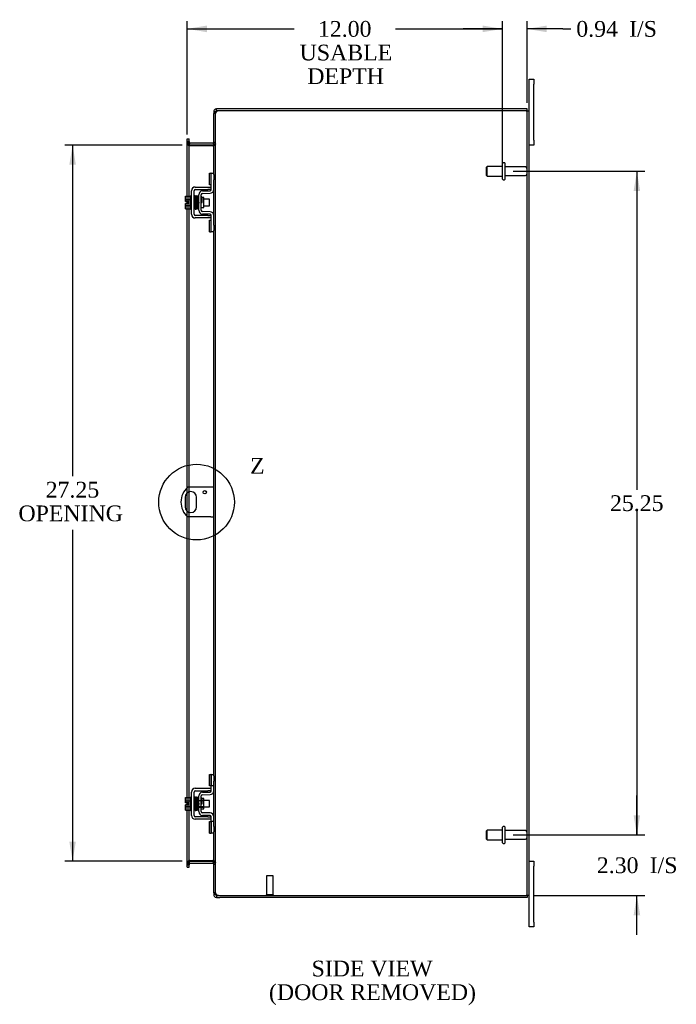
# Model space of a CAD drawing. Header units: inches. Extents: x 5 to 148, y 0 to 99.
# Tile 5 of 8: x 81 to 106, y 28 to 65. Entities that reach past the tile are written whole.
import ezdxf
from ezdxf.enums import TextEntityAlignment as Align
from ezdxf.lldxf.tags import DXFTag

# ---------------------------------------------------------------- set-up
doc = ezdxf.new("R2010")
doc.units = ezdxf.units.IN
doc.header["$MEASUREMENT"] = 0
doc.layers.get('0').update_dxf_attribs({"linetype": 'CONTINUOUS'})
for name, color, linetype in [('COM40153-1', 7, 'CONTINUOUS'), ('COM42667', 7, 'CONTINUOUS'), ('COM42780', 7, 'CONTINUOUS'), ('COM48486', 7, 'CONTINUOUS'), ('COM48514', 7, 'CONTINUOUS'), ('DEFAULT', 7, 'CONTINUOUS'), ('FET07710', 7, 'CONTINUOUS'), ('SCC19011', 7, 'CONTINUOUS'), ('SPR20265', 7, 'CONTINUOUS'), ('STD21878', 7, 'CONTINUOUS'), ('STD26094', 7, 'CONTINUOUS'), ('WAF25035', 7, 'CONTINUOUS')]:
    doc.layers.add(name, color=color, linetype=linetype)
doc.styles.add('SEACAD_TIMES_NEW_ROMAN', font='times.ttf')
tags = doc.linetypes.add('CENTER2', pattern=[1.125, 0.75, -0.125, 0.125, -0.125]).pattern_tags.tags
tags[10:11] = [DXFTag(74, 4), DXFTag(75, 0), DXFTag(340, '0'), DXFTag(46, 0.0), DXFTag(50, 0.0), DXFTag(44, 0.0), DXFTag(45, 0.0)]
tags[8:9] = [DXFTag(74, 4), DXFTag(75, 0), DXFTag(340, '0'), DXFTag(46, 0.0), DXFTag(50, 0.0), DXFTag(44, 0.0), DXFTag(45, 0.0)]
tags[6:7] = [DXFTag(74, 4), DXFTag(75, 0), DXFTag(340, '0'), DXFTag(46, 0.0), DXFTag(50, 0.0), DXFTag(44, 0.0), DXFTag(45, 0.0)]
tags[4:5] = [DXFTag(74, 4), DXFTag(75, 0), DXFTag(340, '0'), DXFTag(46, 0.0), DXFTag(50, 0.0), DXFTag(44, 0.0), DXFTag(45, 0.0)]

# ---------------------------------------------------------------- blocks, each defined once
blk = doc.blocks.new('GDIMGGROUP5')
at = {"layer": 'DEFAULT', "linetype": 'Continuous'}
for points in [[(104.739, 35.113), (104.489, 35.113), (104.614, 34.363)], [(104.739, 31.31), (104.614, 32.06), (104.489, 31.31)]]:
    blk.add_hatch(color=136, dxfattribs=at).paths.add_polyline_path(points)
at = {"layer": 'DEFAULT', "color": 136, "linetype": 'Continuous'}
for p, q in [((104.614, 34.363), (104.614, 35.863)), ((99.898, 34.363), (104.914, 34.363)), ((100.699, 32.06), (104.914, 32.06)), ((104.614, 30.56), (104.614, 32.06))]:
    blk.add_line(p, q, dxfattribs=at)
at = {"layer": 'DEFAULT', "color": 136, "linetype": 'Continuous', "style": 'SEACAD_TIMES_NEW_ROMAN'}
for s, p in [('2.30', (103.089, 33.512)), ('I/S', (105.101, 33.512))]:
    blk.add_text(s, height=0.6, dxfattribs=at).set_placement(p, align=Align.TOP_LEFT)
blk = doc.blocks.new('GDIMGGROUP6')
at = {"layer": 'DEFAULT', "linetype": 'Continuous'}
for points in [[(104.739, 58.863), (104.614, 59.613), (104.489, 58.863)], [(104.739, 35.113), (104.489, 35.113), (104.614, 34.363)]]:
    blk.add_hatch(color=136, dxfattribs=at).paths.add_polyline_path(points)
at = {"layer": 'DEFAULT', "color": 136, "linetype": 'Continuous'}
for p, q in [((99.898, 59.613), (104.914, 59.613)), ((104.614, 59.613), (104.614, 47.498)), ((104.614, 46.688), (104.614, 34.363)), ((99.898, 34.363), (104.914, 34.363))]:
    blk.add_line(p, q, dxfattribs=at)
at = {"layer": 'DEFAULT', "color": 136, "linetype": 'Continuous', "style": 'SEACAD_TIMES_NEW_ROMAN'}
blk.add_text('25.25', height=0.6, dxfattribs=at).set_placement((103.59, 47.288), align=Align.TOP_LEFT)
blk = doc.blocks.new('GDIMGGROUP15')
at = {"layer": 'DEFAULT', "linetype": 'Continuous'}
for points in [[(88.244, 65.156), (87.494, 65.031), (88.244, 64.906)], [(98.748, 65.156), (98.748, 64.906), (99.498, 65.031)]]:
    blk.add_hatch(color=136, dxfattribs=at).paths.add_polyline_path(points)
at = {"layer": 'DEFAULT', "color": 136, "linetype": 'Continuous'}
for p, q in [((87.494, 61.008), (87.494, 65.331)), ((99.498, 59.913), (99.498, 65.331)), ((87.494, 65.031), (91.566, 65.031)), ((95.426, 65.031), (99.498, 65.031))]:
    blk.add_line(p, q, dxfattribs=at)
at = {"layer": 'DEFAULT', "color": 136, "linetype": 'Continuous', "style": 'SEACAD_TIMES_NEW_ROMAN'}
for s, p in [('12.00', (92.472, 65.331)), ('USABLE', (91.776, 64.431)), ('DEPTH', (92.067, 63.531))]:
    blk.add_text(s, height=0.6, dxfattribs=at).set_placement(p, align=Align.TOP_LEFT)
blk = doc.blocks.new('GDIMGGROUP22')
at = {"layer": 'DEFAULT', "linetype": 'Continuous'}
for points in [[(83.008, 59.863), (83.258, 59.863), (83.133, 60.613)], [(83.008, 34.113), (83.133, 33.363), (83.258, 34.113)]]:
    blk.add_hatch(color=136, dxfattribs=at).paths.add_polyline_path(points)
at = {"layer": 'DEFAULT', "color": 136, "linetype": 'Continuous'}
for p, q in [((87.302, 60.613), (82.833, 60.613)), ((83.133, 60.613), (83.133, 48.009)), ((83.133, 45.971), (83.133, 33.363)), ((87.302, 33.363), (82.833, 33.363))]:
    blk.add_line(p, q, dxfattribs=at)
at = {"layer": 'DEFAULT', "color": 136, "linetype": 'Continuous', "style": 'SEACAD_TIMES_NEW_ROMAN'}
for s, p in [('27.25', (82.109, 47.799)), ('OPENING ', (81.072, 46.899))]:
    blk.add_text(s, height=0.6, dxfattribs=at).set_placement(p, align=Align.TOP_LEFT)
blk = doc.blocks.new('GDIMGGROUP26')
at = {"layer": 'DEFAULT', "linetype": 'Continuous'}
for points in [[(98.748, 65.156), (98.748, 64.906), (99.498, 65.031)], [(101.185, 65.156), (100.435, 65.031), (101.185, 64.906)]]:
    blk.add_hatch(color=136, dxfattribs=at).paths.add_polyline_path(points)
at = {"layer": 'DEFAULT', "color": 136, "linetype": 'Continuous'}
for p, q in [((99.498, 59.913), (99.498, 65.331)), ((100.435, 62.216), (100.435, 65.331)), ((99.498, 65.031), (97.998, 65.031)), ((101.797, 65.031), (100.435, 65.031)), ((101.797, 65.031), (102.097, 65.031))]:
    blk.add_line(p, q, dxfattribs=at)
at = {"layer": 'DEFAULT', "color": 136, "linetype": 'Continuous', "style": 'SEACAD_TIMES_NEW_ROMAN'}
for s, p in [('0.94', (102.307, 65.331)), ('I/S', (104.319, 65.331))]:
    blk.add_text(s, height=0.6, dxfattribs=at).set_placement(p, align=Align.TOP_LEFT)
blk = doc.blocks.new('SE1')
at = {"color": 136, "linetype": 'Continuous', "style": 'SEACAD_TIMES_NEW_ROMAN'}
blk.add_text('Z', height=0.6, dxfattribs=at).set_placement((89.889, 48.708), align=Align.TOP_LEFT)
blk = doc.blocks.new('SE')
at = {"layer": 'DEFAULT', "color": 7, "linetype": 'CENTER2'}
blk.add_circle((87.851, 47.028), 1.439, dxfattribs=at)
at = {"layer": 'DEFAULT'}
blk.add_blockref('SE1', (0, 0), dxfattribs=at)

msp = doc.modelspace()

# ---------------------------------------------------------------- linework, layer by layer
at = {"layer": 'COM40153-1', "color": 7}
for p, q in [((88.399, 47.591), (87.511, 47.591)), ((88.507, 47.591), (88.399, 47.591)), ((87.414, 47.21), (87.414, 46.847)), ((87.851, 46.847), (87.851, 47.21)), ((88.399, 46.466), (87.511, 46.466)), ((88.399, 46.466), (88.507, 46.466))]:
    msp.add_line(p, q, dxfattribs=at)
msp.add_circle((88.163, 47.404), 0.0625, dxfattribs=at)
for centre, radius, start, end in [((88.007, 47.028), 0.75, 131.4096, 228.5904), ((87.632, 47.21), 0.218, 0, 180), ((87.632, 46.847), 0.218, 180, 0)]:
    msp.add_arc(centre, radius, start, end, dxfattribs=at)
at = {"layer": 'COM42667', "color": 7}
for p, q in [((87.661, 57.98), (87.661, 58.872)), ((87.756, 57.98), (87.756, 58.872)), ((87.804, 59.015), (88.287, 59.015)), ((87.804, 58.92), (88.287, 58.92)), ((88.287, 59.015), (88.412, 59.015)), ((88.412, 58.92), (88.287, 58.92)), ((88.287, 57.932), (87.804, 57.932)), ((88.287, 57.837), (87.804, 57.837)), ((88.287, 57.932), (88.412, 57.932)), ((88.412, 57.837), (88.287, 57.837)), ((87.661, 35.104), (87.661, 35.996)), ((87.756, 35.104), (87.756, 35.996)), ((87.804, 36.139), (88.287, 36.139)), ((87.804, 36.044), (88.287, 36.044)), ((88.287, 36.139), (88.412, 36.139)), ((88.412, 36.044), (88.287, 36.044)), ((88.287, 35.056), (87.804, 35.056)), ((88.287, 34.961), (87.804, 34.961)), ((88.287, 35.056), (88.412, 35.056)), ((88.412, 34.961), (88.287, 34.961))]:
    msp.add_line(p, q, dxfattribs=at)
for centre, radius, start, end in [((87.804, 58.872), 0.143, 90, 180), ((87.804, 58.872), 0.048, 90, 180), ((87.804, 57.98), 0.143, 180, 270), ((87.804, 57.98), 0.048, 180, 270), ((87.804, 35.996), 0.143, 90, 180), ((87.804, 35.996), 0.048, 90, 180), ((87.804, 35.104), 0.143, 180, 270), ((87.804, 35.104), 0.048, 180, 270)]:
    msp.add_arc(centre, radius, start, end, dxfattribs=at)
at = {"layer": 'COM42780', "color": 7}
for p, q in [((88.348, 59.104), (88.348, 59.541)), ((88.348, 59.541), (88.398, 59.541)), ((88.412, 59.541), (88.398, 59.541)), ((88.412, 59.291), (88.412, 59.541)), ((88.412, 59.541), (88.507, 59.541)), ((88.412, 58.919), (88.412, 59.291)), ((88.507, 59.495), (88.507, 59.291)), ((88.507, 58.919), (88.507, 59.291)), ((88.075, 58.866), (88.365, 58.871)), ((88.398, 59.104), (88.348, 59.104)), ((88.398, 59.104), (88.412, 59.104)), ((87.935, 58.129), (87.935, 58.723)), ((88.03, 58.129), (88.03, 58.723)), ((88.125, 58.621), (88.059, 58.621)), ((88.077, 58.771), (88.366, 58.776)), ((88.125, 58.231), (88.125, 58.621)), ((88.03, 58.231), (88.125, 58.231)), ((88.366, 58.076), (88.077, 58.081)), ((88.365, 57.981), (88.075, 57.986)), ((88.348, 57.311), (88.348, 57.748)), ((88.348, 57.748), (88.398, 57.748)), ((88.412, 57.748), (88.398, 57.748)), ((88.412, 57.561), (88.412, 57.933)), ((88.507, 57.561), (88.507, 57.933)), ((88.412, 57.311), (88.412, 57.561)), ((88.507, 57.561), (88.507, 57.357)), ((88.348, 57.311), (88.398, 57.311)), ((88.398, 57.311), (88.412, 57.311)), ((88.507, 57.311), (88.412, 57.311)), ((88.348, 36.228), (88.348, 36.665)), ((88.348, 36.665), (88.398, 36.665)), ((88.412, 36.665), (88.398, 36.665)), ((88.412, 36.415), (88.412, 36.665)), ((88.412, 36.665), (88.507, 36.665)), ((88.412, 36.043), (88.412, 36.415)), ((88.415, 36.228), (88.415, 36.665)), ((88.507, 36.619), (88.507, 36.415)), ((88.507, 36.043), (88.507, 36.415)), ((88.075, 35.99), (88.365, 35.995)), ((88.398, 36.228), (88.348, 36.228)), ((88.398, 36.228), (88.412, 36.228)), ((88.507, 36.228), (88.412, 36.228)), ((87.935, 35.253), (87.935, 35.847)), ((87.935, 35.675), (88.125, 35.675)), ((88.125, 35.657), (87.935, 35.657)), ((88.03, 35.253), (88.03, 35.847)), ((88.059, 35.745), (88.03, 35.745)), ((88.125, 35.745), (88.059, 35.745)), ((88.077, 35.895), (88.366, 35.9)), ((88.125, 35.355), (88.125, 35.745)), ((87.935, 35.444), (88.125, 35.444)), ((87.935, 35.425), (88.125, 35.425)), ((88.03, 35.355), (88.125, 35.355)), ((88.365, 35.105), (88.075, 35.11)), ((88.366, 35.2), (88.077, 35.205)), ((88.348, 34.435), (88.348, 34.872)), ((88.348, 34.872), (88.398, 34.872)), ((88.412, 34.872), (88.398, 34.872)), ((88.412, 34.685), (88.412, 35.057)), ((88.507, 34.872), (88.412, 34.872)), ((88.415, 34.435), (88.415, 34.872)), ((88.507, 34.685), (88.507, 35.057)), ((88.413, 34.74), (88.412, 34.74)), ((88.413, 34.71), (88.412, 34.71)), ((88.412, 34.435), (88.412, 34.685)), ((88.413, 34.631), (88.412, 34.631)), ((88.413, 34.625), (88.412, 34.625)), ((88.413, 34.6), (88.412, 34.6)), ((88.413, 34.567), (88.412, 34.567)), ((88.413, 34.74), (88.413, 34.625)), ((88.413, 34.625), (88.413, 34.6)), ((88.413, 34.6), (88.413, 34.567)), ((88.507, 34.685), (88.507, 34.481)), ((88.348, 34.435), (88.398, 34.435)), ((88.398, 34.435), (88.412, 34.435)), ((88.507, 34.435), (88.412, 34.435))]:
    msp.add_line(p, q, dxfattribs=at)
for centre, radius, start, end in [((88.078, 58.723), 0.143, 91, 180), ((88.364, 58.919), 0.048, 271, 0), ((88.364, 58.919), 0.143, 271, 0), ((88.078, 58.723), 0.048, 91, 180), ((88.078, 58.129), 0.143, 180, 269), ((88.078, 58.129), 0.048, 180, 269), ((88.364, 57.933), 0.143, 0, 89), ((88.364, 57.933), 0.048, 0, 89), ((88.078, 35.847), 0.143, 91, 180), ((88.364, 36.043), 0.048, 271, 0), ((88.364, 36.043), 0.143, 271, 0), ((88.078, 35.847), 0.048, 91, 180), ((88.078, 35.253), 0.143, 180, 269), ((88.078, 35.253), 0.048, 180, 269), ((88.364, 35.057), 0.048, 0, 89), ((88.364, 35.057), 0.143, 0, 89)]:
    msp.add_arc(centre, radius, start, end, dxfattribs=at)
at = {"layer": 'COM48486', "color": 7}
for p, q in [((88.579, 61.811), (88.507, 61.811)), ((88.507, 59.495), (88.507, 61.811)), ((88.579, 61.811), (88.585, 61.844)), ((88.579, 32.165), (88.579, 61.811)), ((100.399, 61.916), (88.733, 61.916)), ((100.399, 61.916), (100.507, 61.916)), ((100.435, 32.06), (100.435, 61.916)), ((100.507, 32.06), (100.507, 61.916)), ((87.494, 60.708), (87.494, 60.748)), ((87.566, 60.748), (87.494, 60.748)), ((87.494, 58.667), (87.494, 60.708)), ((87.566, 60.748), (87.566, 60.708)), ((87.566, 58.667), (87.566, 60.708)), ((87.566, 60.673), (87.494, 60.673)), ((87.59, 60.588), (87.565, 60.588)), ((87.59, 60.588), (87.602, 60.588)), ((88.471, 60.588), (87.602, 60.588)), ((88.471, 60.588), (88.481, 60.588)), ((88.481, 60.588), (88.501, 60.588)), ((88.507, 60.662), (88.579, 60.662)), ((88.507, 57.933), (88.507, 58.919)), ((87.494, 58.46), (87.494, 58.667)), ((87.494, 58.392), (87.494, 58.46)), ((87.566, 58.185), (87.566, 58.667)), ((87.494, 58.185), (87.494, 58.392)), ((87.494, 47.575), (87.494, 58.185)), ((87.566, 47.591), (87.566, 58.185)), ((88.507, 36.619), (88.507, 57.357)), ((87.494, 47.379), (87.494, 47.575)), ((87.566, 47.418), (87.566, 47.591)), ((87.494, 46.677), (87.494, 47.379)), ((87.566, 46.638), (87.566, 47.418)), ((87.494, 46.481), (87.494, 46.677)), ((87.494, 35.791), (87.494, 46.481)), ((87.566, 46.466), (87.566, 46.638)), ((87.566, 35.791), (87.566, 46.466)), ((88.507, 35.057), (88.507, 36.043)), ((87.494, 35.584), (87.494, 35.791)), ((87.566, 35.309), (87.566, 35.791)), ((87.494, 35.516), (87.494, 35.584)), ((87.494, 35.309), (87.494, 35.516)), ((87.494, 33.268), (87.494, 35.309)), ((87.566, 33.268), (87.566, 35.309)), ((88.507, 32.165), (88.507, 34.481)), ((87.59, 33.388), (87.565, 33.388)), ((87.602, 33.388), (87.59, 33.388)), ((87.602, 33.388), (88.471, 33.388)), ((88.481, 33.388), (88.471, 33.388)), ((88.481, 33.388), (88.501, 33.388)), ((87.566, 33.303), (87.494, 33.303)), ((87.494, 33.228), (87.494, 33.268)), ((87.494, 33.228), (87.566, 33.228)), ((87.566, 33.268), (87.566, 33.228)), ((88.507, 33.314), (88.579, 33.314)), ((88.579, 32.165), (88.507, 32.165)), ((88.585, 32.133), (88.579, 32.165)), ((88.733, 32.06), (100.399, 32.06)), ((100.507, 32.06), (100.399, 32.06))]:
    msp.add_line(p, q, dxfattribs=at)
for centre, radius, start, end in [((88.554, 61.807), 0.0474, 129.5351, 175.4044), ((88.661, 61.672), 0.219, 101.9896, 128.4732), ((88.676, 61.811), 0.0967, 128.9792, 160.4725), ((88.733, 61.666), 0.25, 90, 118.1546), ((87.755, 60.68), 0.189, 182.2399, 209.1867), ((88.365, 60.671), 0.142, 324.6894, 356.6558), ((87.755, 33.296), 0.189, 150.8133, 177.7601), ((88.365, 33.306), 0.142, 3.3442, 35.3106), ((88.554, 32.169), 0.0474, 184.5956, 230.4649), ((88.676, 32.165), 0.0967, 199.5275, 231.0208), ((88.733, 32.31), 0.25, 241.8454, 270)]:
    msp.add_arc(centre, radius, start, end, dxfattribs=at)
for points, knots in [([(87.494, 60.673), (87.494, 60.666), (87.496, 60.659), (87.502, 60.645), (87.507, 60.638), (87.52, 60.624), (87.528, 60.616), (87.545, 60.602), (87.555, 60.595), (87.565, 60.588)], [0, 0, 0, 0, 0.25, 0.25, 0.5, 0.5, 0.75, 0.75, 1, 1, 1, 1]), ([(88.579, 60.662), (88.579, 60.656), (88.577, 60.65), (88.57, 60.638), (88.564, 60.631), (88.55, 60.619), (88.542, 60.613), (88.523, 60.601), (88.512, 60.594), (88.501, 60.588)], [0, 0, 0, 0, 0.25, 0.25, 0.5, 0.5, 0.75, 0.75, 1, 1, 1, 1]), ([(88.501, 60.588), (88.512, 60.594), (88.523, 60.601), (88.542, 60.613), (88.55, 60.619), (88.564, 60.631), (88.57, 60.638), (88.577, 60.65), (88.579, 60.656), (88.579, 60.662)], [0, 0, 0, 0, 0.25, 0.25, 0.5, 0.5, 0.75, 0.75, 1, 1, 1, 1]), ([(87.565, 33.388), (87.555, 33.381), (87.545, 33.374), (87.528, 33.36), (87.52, 33.353), (87.507, 33.339), (87.502, 33.331), (87.496, 33.317), (87.494, 33.31), (87.494, 33.303)], [0, 0, 0, 0, 0.25, 0.25, 0.5, 0.5, 0.75, 0.75, 1, 1, 1, 1]), ([(88.501, 33.388), (88.512, 33.382), (88.523, 33.376), (88.542, 33.363), (88.55, 33.357), (88.564, 33.345), (88.57, 33.339), (88.577, 33.326), (88.579, 33.32), (88.579, 33.314)], [0, 0, 0, 0, 0.25, 0.25, 0.5, 0.5, 0.75, 0.75, 1, 1, 1, 1]), ([(88.579, 33.314), (88.579, 33.32), (88.577, 33.326), (88.57, 33.339), (88.564, 33.345), (88.55, 33.357), (88.542, 33.363), (88.523, 33.376), (88.512, 33.382), (88.501, 33.388)], [0, 0, 0, 0, 0.25, 0.25, 0.5, 0.5, 0.75, 0.75, 1, 1, 1, 1]), ([(88.524, 32.133), (88.525, 32.131), (88.527, 32.129), (88.531, 32.126), (88.535, 32.123), (88.54, 32.12), (88.544, 32.117), (88.549, 32.114), (88.555, 32.112), (88.563, 32.108), (88.573, 32.104), (88.585, 32.099), (88.596, 32.096), (88.605, 32.093), (88.612, 32.091), (88.615, 32.09)], [0, 0, 0, 0, 0.058508, 0.117588, 0.177234, 0.23744, 0.298196, 0.359495, 0.421327, 0.483683, 0.609872, 0.738031, 0.824554, 0.911887, 1, 1, 1, 1])]:
    msp.add_open_spline(points, degree=3, knots=knots, dxfattribs=at)
at = {"layer": 'COM48514', "color": 7}
for p, q in [((88.507, 61.88), (88.507, 61.811)), ((88.579, 61.88), (88.507, 61.88)), ((88.585, 61.899), (88.579, 61.88)), ((88.579, 61.88), (88.579, 61.811)), ((88.615, 61.916), (88.615, 61.988)), ((88.733, 61.988), (88.615, 61.988)), ((88.733, 61.916), (88.615, 61.916)), ((100.435, 61.988), (88.733, 61.988)), ((100.435, 61.916), (100.435, 61.988)), ((87.494, 60.843), (87.566, 60.843)), ((87.494, 60.772), (87.494, 60.843)), ((87.494, 60.748), (87.494, 60.772)), ((87.566, 60.721), (87.494, 60.721)), ((87.566, 60.772), (87.566, 60.843)), ((87.566, 60.748), (87.566, 60.772)), ((87.59, 60.687), (87.572, 60.637)), ((88.471, 60.685), (87.602, 60.685)), ((88.481, 60.687), (88.499, 60.624)), ((88.507, 60.721), (88.579, 60.721)), ((87.572, 60.637), (87.565, 60.619)), ((88.471, 60.613), (87.602, 60.613)), ((88.499, 60.624), (88.501, 60.617)), ((87.572, 33.34), (87.565, 33.357)), ((87.59, 33.289), (87.572, 33.34)), ((87.602, 33.363), (88.471, 33.363)), ((88.481, 33.29), (88.499, 33.352)), ((88.499, 33.352), (88.501, 33.359)), ((87.566, 33.255), (87.494, 33.255)), ((87.494, 33.204), (87.494, 33.228)), ((87.494, 33.133), (87.494, 33.204)), ((87.494, 33.133), (87.566, 33.133)), ((87.566, 33.204), (87.566, 33.228)), ((87.566, 33.133), (87.566, 33.204)), ((87.602, 33.291), (88.471, 33.291)), ((88.507, 33.255), (88.579, 33.255)), ((88.507, 32.165), (88.507, 32.096)), ((88.579, 32.096), (88.507, 32.096)), ((88.579, 32.165), (88.579, 32.096)), ((88.579, 32.096), (88.585, 32.077)), ((88.615, 32.06), (88.615, 31.988)), ((88.615, 32.06), (88.733, 32.06)), ((88.615, 31.988), (88.733, 31.988)), ((100.435, 31.988), (88.733, 31.988)), ((100.435, 32.06), (100.435, 31.988))]:
    msp.add_line(p, q, dxfattribs=at)
for centre, radius, start, end in [((88.615, 61.88), 0.108, 147.3569, 180), ((88.615, 61.88), 0.108, 90, 147.3569), ((88.615, 61.88), 0.036, 90, 147.3569), ((87.602, 60.721), 0.108, 180, 250.2179), ((87.602, 60.721), 0.036, 180, 250.2179), ((87.602, 60.721), 0.036, 250.2179, 270), ((88.471, 60.721), 0.036, 270, 286.2205), ((88.471, 60.721), 0.036, 286.2205, 0), ((88.471, 60.721), 0.108, 286.2205, 360), ((87.602, 60.721), 0.108, 250.2179, 257.0013), ((87.602, 60.721), 0.108, 257.0013, 270), ((88.471, 60.721), 0.108, 270, 286.2205), ((87.602, 33.255), 0.108, 109.7821, 180), ((87.602, 33.255), 0.108, 102.9987, 109.7821), ((87.602, 33.255), 0.108, 90, 102.9987), ((88.471, 33.255), 0.108, 73.7795, 90), ((88.471, 33.255), 0.108, 0, 73.7795), ((87.602, 33.255), 0.036, 109.7821, 180), ((87.602, 33.255), 0.036, 90, 109.7821), ((88.471, 33.255), 0.036, 73.7795, 90), ((88.471, 33.255), 0.036, 0, 73.7795), ((88.615, 32.096), 0.108, 180, 212.6431), ((88.615, 32.096), 0.108, 212.6431, 270), ((88.615, 32.096), 0.036, 212.6431, 270)]:
    msp.add_arc(centre, radius, start, end, dxfattribs=at)
at = {"layer": 'FET07710', "color": 7}
for p, q in [((100.507, 62.926), (100.507, 63.113)), ((100.507, 63.113), (100.694, 63.113)), ((100.694, 63.113), (100.694, 62.926)), ((100.507, 61.916), (100.507, 62.926)), ((100.694, 60.801), (100.694, 62.926)), ((100.694, 60.801), (100.694, 60.613)), ((100.694, 60.613), (100.507, 60.613)), ((100.507, 33.363), (100.694, 33.363)), ((100.694, 33.363), (100.694, 33.176)), ((100.694, 31.051), (100.694, 33.176)), ((100.507, 31.051), (100.507, 32.06)), ((100.507, 30.863), (100.507, 31.051)), ((100.694, 30.863), (100.507, 30.863)), ((100.694, 31.051), (100.694, 30.863))]:
    msp.add_line(p, q, dxfattribs=at)
at = {"layer": 'SCC19011', "color": 7}
for p, q in [((87.435, 58.667), (87.616, 58.667)), ((87.435, 58.535), (87.435, 58.667)), ((87.435, 58.535), (87.616, 58.535)), ((87.435, 58.46), (87.435, 58.535)), ((87.53, 58.46), (87.435, 58.46)), ((87.53, 58.392), (87.53, 58.46)), ((87.78, 58.548), (87.756, 58.548)), ((87.83, 58.548), (87.815, 58.548)), ((87.879, 58.548), (87.865, 58.548)), ((87.929, 58.548), (87.914, 58.548)), ((88.348, 58.548), (88.125, 58.548)), ((88.348, 58.304), (88.348, 58.548)), ((87.435, 58.317), (87.435, 58.392)), ((87.53, 58.392), (87.435, 58.392)), ((87.435, 58.317), (87.616, 58.317)), ((87.435, 58.185), (87.435, 58.317)), ((87.435, 58.185), (87.616, 58.185)), ((87.756, 58.304), (87.788, 58.304)), ((87.823, 58.304), (87.838, 58.304)), ((87.873, 58.304), (87.889, 58.304)), ((87.924, 58.304), (87.935, 58.304)), ((88.125, 58.304), (88.348, 58.304)), ((87.435, 35.791), (87.616, 35.791)), ((87.435, 35.659), (87.435, 35.791)), ((87.435, 35.659), (87.616, 35.659)), ((87.435, 35.584), (87.435, 35.659)), ((87.78, 35.672), (87.756, 35.672)), ((87.83, 35.672), (87.815, 35.672)), ((87.879, 35.672), (87.865, 35.672)), ((87.929, 35.672), (87.914, 35.672)), ((88.348, 35.672), (88.125, 35.672)), ((88.348, 35.428), (88.348, 35.672)), ((87.53, 35.584), (87.435, 35.584)), ((87.435, 35.441), (87.435, 35.516)), ((87.53, 35.516), (87.435, 35.516)), ((87.435, 35.441), (87.616, 35.441)), ((87.435, 35.309), (87.435, 35.441)), ((87.435, 35.309), (87.616, 35.309)), ((87.53, 35.516), (87.53, 35.584)), ((87.756, 35.428), (87.788, 35.428)), ((87.823, 35.428), (87.838, 35.428)), ((87.873, 35.428), (87.889, 35.428)), ((87.924, 35.428), (87.935, 35.428)), ((88.125, 35.428), (88.348, 35.428))]:
    msp.add_line(p, q, dxfattribs=at)
at = {"layer": 'SPR20265', "color": 7}
for p, q in [((88.034, 58.426), (88.069, 58.426)), ((88.034, 35.55), (88.069, 35.55))]:
    msp.add_line(p, q, dxfattribs=at)
for centre, radius, start, end in [((92.738, 58.247), 4.985, 175.1825, 176.5376), ((87.889, 58.651), 0.0181, 0.2962, 180.6354), ((92.707, 58.248), 4.919, 179.5817, 179.9446), ((92.738, 35.371), 4.985, 175.1825, 176.5376), ((87.889, 35.775), 0.0181, 0.2962, 180.6354), ((92.707, 35.372), 4.919, 179.5817, 179.9446)]:
    msp.add_arc(centre, radius, start, end, dxfattribs=at)
for centre in [(87.77, 58.254), (87.77, 35.378)]:
    msp.add_ellipse(centre, major_axis=(-0.0175, 0), ratio=0.707107, start_param=0.666946, end_param=5.616239, dxfattribs=at)
for points, knots in [([(87.806, 58.668), (87.806, 58.669), (87.806, 58.67), (87.805, 58.672), (87.804, 58.675), (87.803, 58.677), (87.801, 58.68), (87.798, 58.682), (87.795, 58.683), (87.79, 58.684), (87.784, 58.684), (87.777, 58.68), (87.771, 58.672), (87.77, 58.666), (87.77, 58.662)], [0.0247586, 0.0247586, 0.0247586, 0.0247586, 0.0394799, 0.0780267, 0.1170502, 0.1577954, 0.2011902, 0.2478129, 0.2979655, 0.3517973, 0.4729948, 0.6248981, 0.8034762, 1, 1, 1, 1]), ([(87.772, 58.663), (87.772, 58.663), (87.774, 58.661), (87.776, 58.63), (87.779, 58.576), (87.781, 58.52), (87.782, 58.473), (87.784, 58.423), (87.786, 58.372), (87.788, 58.323), (87.789, 58.277), (87.791, 58.239), (87.793, 58.209), (87.795, 58.19), (87.796, 58.188), (87.797, 58.187)], [0.041658, 0.041658, 0.041658, 0.041658, 0.1062331, 0.2177365, 0.3345116, 0.3951575, 0.4571173, 0.5204025, 0.5850154, 0.650919, 0.7181243, 0.7866617, 0.856475, 0.927577, 0.9945625, 0.9945625, 0.9945625, 0.9945625]), ([(87.831, 58.191), (87.83, 58.193), (87.829, 58.198), (87.826, 58.242), (87.823, 58.301), (87.821, 58.36), (87.82, 58.408), (87.818, 58.458), (87.816, 58.509), (87.814, 58.556), (87.813, 58.599), (87.811, 58.634), (87.809, 58.658), (87.807, 58.669), (87.806, 58.67), (87.806, 58.67)], [0.0084013, 0.0084013, 0.0084013, 0.0084013, 0.1047673, 0.2149815, 0.3308118, 0.3911182, 0.4528716, 0.5160814, 0.5807303, 0.6468516, 0.7144807, 0.783578, 0.8541849, 0.926338, 0.9626406, 0.9626406, 0.9626406, 0.9626406]), ([(87.821, 58.661), (87.82, 58.657), (87.817, 58.635), (87.815, 58.593), (87.814, 58.566), (87.814, 58.564)], [0.1075026, 0.1075026, 0.1075026, 0.1075026, 0.219859, 0.336958, 0.3455788, 0.3455788, 0.3455788, 0.3455788]), ([(87.859, 58.651), (87.858, 58.657), (87.857, 58.663), (87.85, 58.672), (87.844, 58.675), (87.84, 58.676), (87.836, 58.676), (87.833, 58.675), (87.829, 58.673), (87.826, 58.67), (87.824, 58.666), (87.822, 58.662), (87.822, 58.66), (87.822, 58.658)], [0, 0, 0, 0, 0.337377, 0.476585, 0.593946, 0.643993, 0.690857, 0.738213, 0.787078, 0.837877, 0.890521, 0.944659, 1, 1, 1, 1]), ([(87.823, 58.654), (87.824, 58.645), (87.826, 58.63), (87.829, 58.575), (87.831, 58.505), (87.834, 58.425), (87.837, 58.345), (87.84, 58.275), (87.842, 58.222), (87.844, 58.207), (87.845, 58.199)], [0, 0, 0, 0, 0.125356, 0.250547, 0.375714, 0.500726, 0.625702, 0.75054, 0.875328, 1, 1, 1, 1]), ([(87.88, 58.201), (87.879, 58.209), (87.877, 58.223), (87.874, 58.276), (87.872, 58.345), (87.869, 58.425), (87.866, 58.505), (87.864, 58.576), (87.861, 58.631), (87.859, 58.647), (87.858, 58.655)], [0, 0, 0, 0, 0.123677, 0.247763, 0.372182, 0.497025, 0.622181, 0.747773, 0.873664, 1, 1, 1, 1]), ([(87.871, 58.653), (87.87, 58.65), (87.869, 58.644), (87.866, 58.605), (87.865, 58.573), (87.864, 58.562)], [0, 0, 0, 0, 0.1069729, 0.2190176, 0.2772299, 0.2772299, 0.2772299, 0.2772299]), ([(87.872, 58.649), (87.873, 58.647), (87.874, 58.642), (87.877, 58.598), (87.88, 58.529), (87.883, 58.455), (87.885, 58.393), (87.887, 58.347), (87.889, 58.303), (87.89, 58.264), (87.892, 58.232), (87.894, 58.21), (87.896, 58.201), (87.897, 58.201), (87.897, 58.201)], [0.0031575, 0.0031575, 0.0031575, 0.0031575, 0.106276, 0.2177664, 0.3343795, 0.4562757, 0.5195077, 0.5840716, 0.6500082, 0.7172741, 0.7858907, 0.8559002, 0.9272657, 0.9562295, 0.9562295, 0.9562295, 0.9562295]), ([(87.931, 58.21), (87.93, 58.209), (87.929, 58.211), (87.927, 58.237), (87.924, 58.285), (87.922, 58.336), (87.921, 58.379), (87.919, 58.426), (87.917, 58.474), (87.916, 58.52), (87.914, 58.564), (87.912, 58.601), (87.91, 58.63), (87.908, 58.65), (87.907, 58.652), (87.906, 58.653)], [0.0493682, 0.0493682, 0.0493682, 0.0493682, 0.1041505, 0.2141198, 0.3297994, 0.3901531, 0.4519694, 0.5152557, 0.5800319, 0.6463064, 0.7140466, 0.7832821, 0.8540388, 0.9262663, 0.9997798, 0.9997798, 0.9997798, 0.9997798]), ([(87.935, 58.66), (87.933, 58.66), (87.927, 58.658), (87.921, 58.648), (87.92, 58.637), (87.917, 58.612), (87.915, 58.581), (87.914, 58.563), (87.914, 58.556)], [0.5049436, 0.5049436, 0.5049436, 0.5049436, 0.5126381, 0.5301382, 0.5631975, 0.6133029, 0.6453829, 0.6655854, 0.6655854, 0.6655854, 0.6655854]), ([(87.925, 58.633), (87.924, 58.632), (87.925, 58.626), (87.927, 58.603), (87.929, 58.564), (87.93, 58.522), (87.932, 58.467), (87.934, 58.425), (87.935, 58.402), (87.935, 58.399)], [0.5252176, 0.5252176, 0.5252176, 0.5252176, 0.5500519, 0.604828, 0.6390024, 0.6775462, 0.720453, 0.7677407, 0.7732337, 0.7732337, 0.7732337, 0.7732337]), ([(88.057, 58.628), (88.056, 58.629), (88.056, 58.632), (88.055, 58.636), (88.052, 58.639), (88.049, 58.642), (88.046, 58.644), (88.041, 58.646), (88.036, 58.645), (88.032, 58.644), (88.03, 58.643)], [0, 0, 0, 0, 0.0589773, 0.1211115, 0.1849679, 0.2490189, 0.31194, 0.3728411, 0.4898099, 0.5959107, 0.5959107, 0.5959107, 0.5959107]), ([(88.03, 58.523), (88.03, 58.517), (88.031, 58.5), (88.032, 58.467), (88.033, 58.441), (88.034, 58.426)], [0.6947227, 0.6947227, 0.6947227, 0.6947227, 0.7496304, 0.874808, 1, 1, 1, 1]), ([(88.069, 58.426), (88.068, 58.441), (88.067, 58.467), (88.066, 58.508), (88.064, 58.544), (88.062, 58.576), (88.061, 58.602), (88.059, 58.62), (88.057, 58.629), (88.057, 58.63), (88.056, 58.63)], [0, 0, 0, 0, 0.1236932, 0.2477957, 0.3722334, 0.4970307, 0.6222178, 0.7477992, 0.8737106, 0.9604174, 0.9604174, 0.9604174, 0.9604174]), ([(87.796, 58.189), (87.796, 58.188), (87.796, 58.185), (87.798, 58.181), (87.8, 58.178), (87.804, 58.174), (87.81, 58.171), (87.817, 58.171), (87.824, 58.174), (87.829, 58.179), (87.832, 58.185), (87.832, 58.188), (87.832, 58.19)], [0, 0, 0, 0, 0.065589, 0.134096, 0.204, 0.273642, 0.405923, 0.527776, 0.652215, 0.775569, 0.89228, 1, 1, 1, 1]), ([(87.832, 58.188), (87.833, 58.191), (87.834, 58.199), (87.837, 58.241), (87.838, 58.276), (87.839, 58.288)], [0, 0, 0, 0, 0.1087369, 0.2223139, 0.2823724, 0.2823724, 0.2823724, 0.2823724]), ([(87.844, 58.204), (87.845, 58.198), (87.846, 58.192), (87.853, 58.183), (87.859, 58.181), (87.863, 58.18), (87.867, 58.18), (87.87, 58.181), (87.874, 58.183), (87.877, 58.186), (87.879, 58.189), (87.881, 58.194), (87.881, 58.196), (87.881, 58.197)], [0, 0, 0, 0, 0.324319, 0.462115, 0.581304, 0.633213, 0.682431, 0.732423, 0.783847, 0.836789, 0.89085, 0.94542, 1, 1, 1, 1]), ([(87.882, 58.197), (87.884, 58.202), (87.886, 58.224), (87.888, 58.266), (87.889, 58.293), (87.889, 58.295)], [0.1097302, 0.1097302, 0.1097302, 0.1097302, 0.2224256, 0.3403895, 0.3502806, 0.3502806, 0.3502806, 0.3502806]), ([(87.897, 58.202), (87.897, 58.202), (87.897, 58.2), (87.899, 58.197), (87.9, 58.194), (87.902, 58.192), (87.905, 58.19), (87.908, 58.189), (87.913, 58.188), (87.919, 58.188), (87.926, 58.192), (87.932, 58.201), (87.933, 58.207), (87.933, 58.211)], [0.0423433, 0.0423433, 0.0423433, 0.0423433, 0.0780693, 0.1166064, 0.1566075, 0.1991192, 0.2448555, 0.2942488, 0.3475582, 0.468612, 0.6213089, 0.801496, 1, 1, 1, 1]), ([(88.03, 58.214), (88.032, 58.217), (88.033, 58.223), (88.034, 58.23), (88.034, 58.233)], [0.53014438, 0.53014438, 0.53014438, 0.53014438, 0.5577634, 0.5731101, 0.5731101, 0.5731101, 0.5731101]), ([(87.806, 35.792), (87.806, 35.793), (87.806, 35.794), (87.805, 35.796), (87.804, 35.799), (87.803, 35.801), (87.801, 35.804), (87.798, 35.806), (87.795, 35.807), (87.79, 35.808), (87.784, 35.808), (87.777, 35.804), (87.771, 35.796), (87.77, 35.79), (87.77, 35.786)], [0.0247586, 0.0247586, 0.0247586, 0.0247586, 0.0394799, 0.0780267, 0.1170502, 0.1577954, 0.2011902, 0.2478129, 0.2979655, 0.3517973, 0.4729948, 0.6248981, 0.8034762, 1, 1, 1, 1]), ([(87.772, 35.787), (87.772, 35.787), (87.774, 35.785), (87.776, 35.754), (87.779, 35.7), (87.781, 35.644), (87.782, 35.597), (87.784, 35.547), (87.786, 35.496), (87.788, 35.447), (87.789, 35.401), (87.791, 35.363), (87.793, 35.333), (87.795, 35.314), (87.796, 35.312), (87.797, 35.311)], [0.041658, 0.041658, 0.041658, 0.041658, 0.1062331, 0.2177365, 0.3345116, 0.3951575, 0.4571173, 0.5204025, 0.5850154, 0.650919, 0.7181243, 0.7866617, 0.856475, 0.927577, 0.9945625, 0.9945625, 0.9945625, 0.9945625]), ([(87.831, 35.315), (87.83, 35.317), (87.829, 35.322), (87.826, 35.366), (87.823, 35.425), (87.821, 35.484), (87.82, 35.532), (87.818, 35.582), (87.816, 35.633), (87.814, 35.68), (87.813, 35.723), (87.811, 35.758), (87.809, 35.782), (87.807, 35.793), (87.806, 35.794), (87.806, 35.794)], [0.0084013, 0.0084013, 0.0084013, 0.0084013, 0.1047673, 0.2149815, 0.3308118, 0.3911182, 0.4528716, 0.5160814, 0.5807303, 0.6468516, 0.7144807, 0.783578, 0.8541849, 0.926338, 0.9626406, 0.9626406, 0.9626406, 0.9626406]), ([(87.821, 35.785), (87.82, 35.781), (87.817, 35.759), (87.815, 35.717), (87.814, 35.69), (87.814, 35.688)], [0.1075026, 0.1075026, 0.1075026, 0.1075026, 0.219859, 0.336958, 0.3455788, 0.3455788, 0.3455788, 0.3455788]), ([(87.859, 35.775), (87.858, 35.781), (87.857, 35.787), (87.85, 35.796), (87.844, 35.799), (87.84, 35.8), (87.836, 35.8), (87.833, 35.799), (87.829, 35.797), (87.826, 35.794), (87.824, 35.79), (87.822, 35.786), (87.822, 35.784), (87.822, 35.782)], [0, 0, 0, 0, 0.337377, 0.476585, 0.593946, 0.643993, 0.690857, 0.738213, 0.787078, 0.837877, 0.890521, 0.944659, 1, 1, 1, 1]), ([(87.823, 35.778), (87.824, 35.769), (87.826, 35.754), (87.829, 35.699), (87.831, 35.629), (87.834, 35.549), (87.837, 35.469), (87.84, 35.399), (87.842, 35.346), (87.844, 35.331), (87.845, 35.323)], [0, 0, 0, 0, 0.125356, 0.250547, 0.375714, 0.500726, 0.625702, 0.75054, 0.875328, 1, 1, 1, 1]), ([(87.88, 35.325), (87.879, 35.333), (87.877, 35.347), (87.874, 35.4), (87.872, 35.469), (87.869, 35.549), (87.866, 35.629), (87.864, 35.7), (87.861, 35.755), (87.859, 35.771), (87.858, 35.779)], [0, 0, 0, 0, 0.123677, 0.247763, 0.372182, 0.497025, 0.622181, 0.747773, 0.873664, 1, 1, 1, 1]), ([(87.871, 35.777), (87.87, 35.774), (87.869, 35.768), (87.866, 35.729), (87.865, 35.697), (87.864, 35.686)], [0, 0, 0, 0, 0.1069729, 0.2190176, 0.2772299, 0.2772299, 0.2772299, 0.2772299]), ([(87.872, 35.773), (87.873, 35.771), (87.874, 35.766), (87.877, 35.722), (87.88, 35.653), (87.883, 35.579), (87.885, 35.517), (87.887, 35.471), (87.889, 35.427), (87.89, 35.388), (87.892, 35.356), (87.894, 35.334), (87.896, 35.325), (87.897, 35.325), (87.897, 35.325)], [0.0031575, 0.0031575, 0.0031575, 0.0031575, 0.106276, 0.2177664, 0.3343795, 0.4562757, 0.5195077, 0.5840716, 0.6500082, 0.7172741, 0.7858907, 0.8559002, 0.9272657, 0.9562295, 0.9562295, 0.9562295, 0.9562295]), ([(87.931, 35.334), (87.93, 35.333), (87.929, 35.335), (87.927, 35.361), (87.924, 35.409), (87.922, 35.46), (87.921, 35.503), (87.919, 35.55), (87.917, 35.598), (87.916, 35.644), (87.914, 35.688), (87.912, 35.725), (87.91, 35.754), (87.908, 35.774), (87.907, 35.776), (87.906, 35.777)], [0.0493682, 0.0493682, 0.0493682, 0.0493682, 0.1041505, 0.2141198, 0.3297994, 0.3901531, 0.4519694, 0.5152557, 0.5800319, 0.6463064, 0.7140466, 0.7832821, 0.8540388, 0.9262663, 0.9997798, 0.9997798, 0.9997798, 0.9997798]), ([(87.935, 35.784), (87.933, 35.784), (87.927, 35.782), (87.921, 35.772), (87.92, 35.761), (87.917, 35.736), (87.915, 35.705), (87.914, 35.687), (87.914, 35.68)], [0.5049436, 0.5049436, 0.5049436, 0.5049436, 0.5126381, 0.5301382, 0.5631975, 0.6133029, 0.6453829, 0.6655854, 0.6655854, 0.6655854, 0.6655854]), ([(87.925, 35.757), (87.924, 35.756), (87.925, 35.75), (87.927, 35.727), (87.929, 35.688), (87.93, 35.646), (87.932, 35.591), (87.934, 35.549), (87.935, 35.526), (87.935, 35.523)], [0.5252176, 0.5252176, 0.5252176, 0.5252176, 0.5500519, 0.604828, 0.6390024, 0.6775462, 0.720453, 0.7677407, 0.7732337, 0.7732337, 0.7732337, 0.7732337]), ([(88.057, 35.752), (88.056, 35.753), (88.056, 35.756), (88.055, 35.76), (88.052, 35.763), (88.049, 35.766), (88.046, 35.768), (88.041, 35.77), (88.036, 35.769), (88.032, 35.768), (88.03, 35.767)], [0, 0, 0, 0, 0.0589773, 0.1211115, 0.1849679, 0.2490189, 0.31194, 0.3728411, 0.4898099, 0.5959107, 0.5959107, 0.5959107, 0.5959107]), ([(88.03, 35.647), (88.03, 35.641), (88.031, 35.624), (88.032, 35.591), (88.033, 35.565), (88.034, 35.55)], [0.6947964, 0.6947964, 0.6947964, 0.6947964, 0.7496304, 0.874808, 1, 1, 1, 1]), ([(88.069, 35.55), (88.068, 35.565), (88.067, 35.591), (88.066, 35.632), (88.064, 35.668), (88.062, 35.7), (88.061, 35.726), (88.059, 35.744), (88.057, 35.753), (88.057, 35.754), (88.056, 35.754)], [0, 0, 0, 0, 0.1236932, 0.2477957, 0.3722334, 0.4970307, 0.6222178, 0.7477992, 0.8737106, 0.9604174, 0.9604174, 0.9604174, 0.9604174]), ([(87.796, 35.313), (87.796, 35.312), (87.796, 35.309), (87.798, 35.305), (87.8, 35.302), (87.804, 35.298), (87.81, 35.295), (87.817, 35.295), (87.824, 35.298), (87.829, 35.303), (87.832, 35.309), (87.832, 35.312), (87.832, 35.314)], [0, 0, 0, 0, 0.065589, 0.134096, 0.204, 0.273642, 0.405923, 0.527776, 0.652215, 0.775569, 0.89228, 1, 1, 1, 1]), ([(87.832, 35.312), (87.833, 35.315), (87.834, 35.323), (87.837, 35.365), (87.838, 35.4), (87.839, 35.412)], [0, 0, 0, 0, 0.1087369, 0.2223139, 0.2823724, 0.2823724, 0.2823724, 0.2823724]), ([(87.844, 35.328), (87.845, 35.322), (87.846, 35.316), (87.853, 35.307), (87.859, 35.305), (87.863, 35.304), (87.867, 35.304), (87.87, 35.305), (87.874, 35.307), (87.877, 35.31), (87.879, 35.313), (87.881, 35.318), (87.881, 35.32), (87.881, 35.321)], [0, 0, 0, 0, 0.324319, 0.462115, 0.581304, 0.633213, 0.682431, 0.732423, 0.783847, 0.836789, 0.89085, 0.94542, 1, 1, 1, 1]), ([(87.882, 35.321), (87.884, 35.326), (87.886, 35.348), (87.888, 35.39), (87.889, 35.417), (87.889, 35.419)], [0.1089671, 0.1089671, 0.1089671, 0.1089671, 0.2224256, 0.3403895, 0.3502806, 0.3502806, 0.3502806, 0.3502806]), ([(87.897, 35.326), (87.897, 35.326), (87.897, 35.324), (87.899, 35.321), (87.9, 35.318), (87.902, 35.316), (87.905, 35.314), (87.908, 35.313), (87.913, 35.312), (87.919, 35.312), (87.926, 35.316), (87.932, 35.325), (87.933, 35.331), (87.933, 35.335)], [0.0423433, 0.0423433, 0.0423433, 0.0423433, 0.0780693, 0.1166064, 0.1566075, 0.1991192, 0.2448555, 0.2942488, 0.3475582, 0.468612, 0.6213089, 0.801496, 1, 1, 1, 1]), ([(88.03, 35.338), (88.032, 35.341), (88.033, 35.346), (88.034, 35.352), (88.034, 35.354)], [0.53014438, 0.53014438, 0.53014438, 0.53014438, 0.5577634, 0.56769365, 0.56769365, 0.56769365, 0.56769365])]:
    msp.add_open_spline(points, degree=3, knots=knots, dxfattribs=at)
for points in [[(87.933, 58.207), (87.934, 58.212), (87.934, 58.217), (87.935, 58.226)], [(87.933, 35.331), (87.934, 35.336), (87.934, 35.341), (87.935, 35.35)]]:
    msp.add_open_spline(points, degree=3, dxfattribs=at)
at = {"layer": 'STD21878', "color": 7}
for p, q in [((90.764, 32.81), (90.514, 32.81)), ((90.514, 32.81), (90.514, 32.091)), ((90.764, 32.091), (90.764, 32.81)), ((90.779, 32.091), (90.498, 32.091)), ((90.498, 32.091), (90.498, 32.06)), ((90.779, 32.06), (90.779, 32.091))]:
    msp.add_line(p, q, dxfattribs=at)
at = {"layer": 'STD26094', "color": 7}
for p, q in [((99.568, 59.938), (99.528, 59.938)), ((98.91, 59.801), (98.873, 59.763)), ((98.873, 59.763), (98.873, 59.463)), ((98.91, 59.426), (98.91, 59.801)), ((99.498, 59.801), (98.91, 59.801)), ((99.498, 59.318), (99.498, 59.908)), ((99.598, 59.318), (99.598, 59.908)), ((100.375, 59.778), (99.598, 59.778)), ((98.873, 59.463), (98.91, 59.426)), ((98.91, 59.426), (99.498, 59.426)), ((99.528, 59.288), (99.568, 59.288)), ((99.598, 59.448), (100.375, 59.448)), ((98.91, 34.551), (98.873, 34.513)), ((98.873, 34.513), (98.873, 34.213)), ((98.91, 34.176), (98.91, 34.551)), ((99.498, 34.551), (98.91, 34.551)), ((99.498, 34.068), (99.498, 34.658)), ((99.568, 34.688), (99.528, 34.688)), ((99.598, 34.068), (99.598, 34.658)), ((100.375, 34.528), (99.598, 34.528)), ((98.873, 34.213), (98.91, 34.176)), ((98.91, 34.176), (99.498, 34.176)), ((99.598, 34.198), (100.375, 34.198)), ((99.528, 34.038), (99.568, 34.038))]:
    msp.add_line(p, q, dxfattribs=at)
for centre, radius, start, end in [((99.528, 59.908), 0.03, 90, 180), ((99.568, 59.908), 0.03, 0, 90), ((100.375, 59.718), 0.06, 0, 90), ((99.528, 59.318), 0.03, 180, 270), ((99.568, 59.318), 0.03, 270, 0), ((100.375, 59.508), 0.06, 270, 0), ((99.528, 34.658), 0.03, 90, 180), ((99.568, 34.658), 0.03, 0, 90), ((100.375, 34.468), 0.06, 0, 90), ((100.375, 34.258), 0.06, 270, 0), ((99.528, 34.068), 0.03, 180, 270), ((99.568, 34.068), 0.03, 270, 0)]:
    msp.add_arc(centre, radius, start, end, dxfattribs=at)
at = {"layer": 'WAF25035', "color": 7}
for p, q in [((87.616, 58.676), (87.616, 58.176)), ((87.661, 58.676), (87.616, 58.676)), ((87.616, 58.176), (87.661, 58.176)), ((87.616, 35.8), (87.616, 35.3)), ((87.661, 35.8), (87.616, 35.8)), ((87.616, 35.3), (87.661, 35.3))]:
    msp.add_line(p, q, dxfattribs=at)

# ---------------------------------------------------------------- block references
at = {"layer": 'DEFAULT', "color": 7}
for name in ['GDIMGGROUP15', 'GDIMGGROUP26', 'GDIMGGROUP22', 'GDIMGGROUP6', 'SE', 'GDIMGGROUP5']:
    msp.add_blockref(name, (0, 0), dxfattribs=at)

# ---------------------------------------------------------------- texts
at = {"layer": 'DEFAULT', "color": 7, "style": 'SEACAD_TIMES_NEW_ROMAN'}
for s, p in [('SIDE VIEW', (92.23, 29.582)), ('(DOOR REMOVED)', (90.609, 28.682))]:
    msp.add_text(s, height=0.6, dxfattribs=at).set_placement(p, align=Align.TOP_LEFT)

doc.saveas('drawing.dxf')
